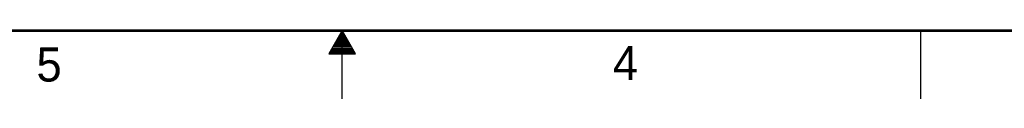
# Model space of a CAD drawing. Header units: inches. Extents: x 0 to 34, y 0 to 22.
# Tile 3 of 84: x 14.6 to 21.9, y 0 to 0.5. Entities that reach past the tile are written whole.
import ezdxf

# ---------------------------------------------------------------- set-up
doc = ezdxf.new("R2010")
doc.units = ezdxf.units.IN
doc.header["$LTSCALE"] = 1.87
doc.header["$MEASUREMENT"] = 0
doc.layers.get('0').update_dxf_attribs({"linetype": 'CONTINUOUS'})
doc.styles.get("Standard").update_dxf_attribs({"font": 'txt', "width": 0.8})

msp = doc.modelspace()

# ---------------------------------------------------------------- linework, layer by layer
at = {"color": 2, "linetype": 'CONTINUOUS'}
for p, q in [((17.00002, 0.5), (16.90203, 0.33028)), ((16.96538, 0.44), (17.03466, 0.44)), ((16.97115, 0.45), (17.02889, 0.45)), ((16.97693, 0.46), (17.02311, 0.46)), ((16.9827, 0.47), (17.01734, 0.47)), ((16.98847, 0.48), (17.01157, 0.48)), ((16.99425, 0.49), (17.00579, 0.49)), ((17.09801, 0.33028), (17.00002, 0.5)), ((17.00002, 0), (17.00002, 0.5)), ((21.25002, 0), (21.25002, 0.5)), ((16.92496, 0.37), (17.07508, 0.37)), ((16.93074, 0.38), (17.0693, 0.38)), ((16.93651, 0.39), (17.06353, 0.39)), ((16.94229, 0.4), (17.05776, 0.4)), ((16.94806, 0.41), (17.05198, 0.41)), ((16.95383, 0.42), (17.04621, 0.42)), ((16.95961, 0.43), (17.04044, 0.43)), ((16.90203, 0.33028), (17.09801, 0.33028)), ((16.90764, 0.34), (17.0924, 0.34)), ((16.91342, 0.35), (17.08662, 0.35)), ((16.91919, 0.36), (17.08085, 0.36))]:
    msp.add_line(p, q, dxfattribs=at)
at = {"color": 7, "linetype": 'CONTINUOUS', "const_width": 0.02}
msp.add_lwpolyline([(0.50002, 0.5), (33.50002, 0.5)], dxfattribs=at)

# ---------------------------------------------------------------- texts
at = {"color": 2, "linetype": 'CONTINUOUS'}
for s, p in [('5', (14.75404, 0.12622)), ('4', (18.98838, 0.13692))]:
    msp.add_text(s, height=0.25, dxfattribs=at).set_placement(p)

doc.saveas('drawing.dxf')
